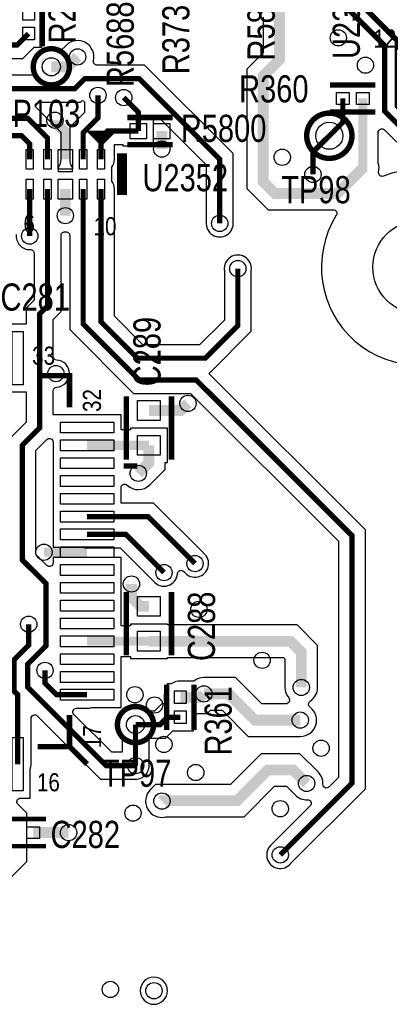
# Model space of a CAD drawing. Extents: x -394 to 5394, y -1015 to 7151.
# Tile 21 of 80: x 2186 to 2594, y 774 to 1862. Entities that reach past the tile are written whole.
import ezdxf

# ---------------------------------------------------------------- set-up
doc = ezdxf.new("R2010")
doc.units = 0
for name, color, linetype in [('ET_TOP', 132, 'CONTINUOUS'), ('PG_SILKSCREEN_TOP', 7, 'CONTINUOUS'), ('PIN_TOP', 132, 'CONTINUOUS'), ('RD_SILKSCREEN_TOP', 254, 'CONTINUOUS'), ('VC_TOP', 132, 'CONTINUOUS')]:
    doc.layers.add(name, color=color, linetype=linetype)

msp = doc.modelspace()

# ---------------------------------------------------------------- linework, layer by layer
at = {"layer": 'ET_TOP'}
for points, const_width in [([(2460, 2044), (2523.9999, 2044), (2551.8987, 2016.1012), (2551.8987, 1890.1917), (2603.1, 1838.9904), (2603.1, 1766.5847), (2613.5847, 1756.1), (2724.1, 1756.1), (3015, 2047), (3049, 2047), (3074, 2022), (3074, 1706.4838), (3086.97, 1693.5138), (3086.97, 1666.65)], 5.8), ([(3713, 1906), (3431, 1624), (3431, 1376), (3299, 1244), (3176, 1244), (3103, 1317), (2815, 1317), (2758, 1374), (2758, 1655), (2670.7, 1742.3), (2607.8685, 1742.3), (2589.3, 1760.8685), (2589.3, 1833.2742), (2533, 1889.5742)], 5.8), ([(1413, 1763), (1438, 1738), (1495, 1738), (1512, 1755), (1800, 1755), (1907, 1862), (1929, 1862), (1950, 1883), (2013, 1883), (2062, 1834), (2183.24, 1834), (2195.92, 1846.68)], 5.8), ([(2407, 1637), (2407, 1707.915), (2317.915, 1797), (2258, 1797), (2246.9, 1785.9), (2090.1, 1785.9), (2007.1, 1868.9), (1955.9, 1868.9), (1935, 1848), (1913.0001, 1848), (1804.8401, 1739.84), (1524.8401, 1739.84), (1505.0001, 1720), (1478, 1720)], 5.8), ([(2250, 1821), (2239, 1810), (2221, 1810)], 12), ([(2039, 1772), (2058, 1753), (2194.9999, 1753), (2216.7998, 1731.2001), (2216.7998, 1707.7523)], 5.8), ([(2272.5, 1778.5), (2272.5, 1753.5), (2256.1698, 1737.1698), (2256.1698, 1707.7523)], 5.8), ([(2301, 1776), (2317.0158, 1759.9842), (2317.0158, 1739)], 5.8), ([(2542.96, 1775), (2542.96, 1748.75), (2528.05, 1733.84)], 5.8), ([(2236.4848, 1707.7523), (2236.4848, 1737.5152), (2225, 1749), (2225, 1751)], 12), ([(2317.0158, 1739), (2283, 1739), (2275.8548, 1731.8548), (2275.8548, 1707.7523)], 5.8), ([(2343, 1739), (2343, 1719)], 12), ([(2162, 1734), (2187.9999, 1734), (2197.1148, 1724.8851), (2197.1148, 1707.7523)], 5.8), ([(2510, 1691), (2510, 1715.79), (2528.05, 1733.84)], 5.8), ([(2216.7998, 1674.8783), (2216.7998, 1545.7999), (2208.1, 1537.1001), (2208.1, 1411.1), (2189, 1392), (2189, 1265), (2215, 1239), (2215, 1170), (2195, 1150), (2195, 1124.23), (2281.49, 1037.74), (2314, 1037.74)], 5.8), ([(2197.1148, 1674.8783), (2197.1148, 1623)], 5.8), ([(2236.4848, 1674.8783), (2236.4848, 1645.5152)], 12), ([(2473.84, 939.1), (2553, 1018.26), (2553, 1292), (2381, 1464), (2317.9998, 1464), (2256.1698, 1525.83), (2256.1698, 1674.8783)], 5.8), ([(2427, 1587), (2427, 1524.0001), (2390.9999, 1488), (2316, 1488), (2275.8548, 1528.1452), (2275.8548, 1674.8783)], 5.8), ([(2371.92, 1438.08), (2364.1, 1430.26), (2328.79, 1430.26)], 12), ([(2260.49, 1391.68), (2328.79, 1391.68)], 10), ([(2328.79, 1391.68), (2328.79, 1372.44), (2317.08, 1360.73)], 12), ([(2260.49, 1312.94), (2327.76, 1312.94), (2379.71, 1260.99)], 5.8), ([(2260.49, 1293.26), (2303.24, 1293.26), (2345.46, 1251.04)], 5.8), ([(2260.49, 1273.57), (2212.86, 1273.57)], 10), ([(2328.79, 1213.73), (2319.51, 1213.73), (2309.51, 1223.73), (2309.51, 1238.44)], 12), ([(2196, 1194), (2196, 1171), (2180, 1155), (2180, 1120), (2183.72, 1116.28), (2183.72, 1039.32)], 5.8), ([(2260.49, 1175.15), (2328.79, 1175.15)], 10), ([(2497.0764, 1124.0764), (2497.0764, 1163.15), (2485.0764, 1175.15), (2328.79, 1175.15)], 12), ([(2214, 1143), (2214, 1129), (2226.91, 1116.09), (2260.49, 1116.09)], 5.8), ([(2389.46, 1116.99), (2385.72, 1113.25), (2363.46, 1113.25)], 12), ([(2389.46, 1116.99), (2417.01, 1116.99), (2446, 1088), (2496, 1088)], 12), ([(2314, 1083.08), (2341.08, 1083.08), (2349.21, 1091.21), (2363.46, 1091.21)], 5.8), ([(2314, 1083.08), (2314, 1037.74)], 5.8), ([(2343.1669, 998.5545), (2343.6524, 999.04), (2426.36, 999.04), (2460.1693, 1032.8493), (2488.1507, 1032.8493), (2503, 1018)], 12), ([(2201.1036, 963.73), (2240.08, 963.73)], 12)]:
    msp.add_lwpolyline(points, dxfattribs=dict(at, const_width=const_width))
for points, format in [([(2565, 1775, 10, 10, 0), (2565, 1698, 12, 12, 0), (2537, 1670, 12, 12, 0), (2467.9999, 1670, 12, 12, 0), (2455, 1682.9999, 12, 12, 0), (2455, 1800.0001, 12, 12, 0), (2473, 1818.0001, 12, 12, 0), (2473, 1941, 12, 12, 0), (2460, 1954, 12, 12, 0)], "xyseb"), ([(2087.6291, 1819.0998), (2189.4119, 1819.0998), (2201.9919, 1831.6798), (2210.4202, 1831.6798), (2210.4202, 1843.2437), (2210.4675, 1843.4574, 0.109435), (2210.4675, 1849.9026), (2210.4202, 1850.1163), (2210.4202, 1865.2837)], "xyb"), ([(2454.9998, 1865.0389), (2454.9998, 1825.456), (2436.9998, 1807.456), (2436.9998, 1675.544), (2460.544, 1651.9998), (2532.3618, 1651.9998, -0.589164), (2535.7532, 1645.8789, 6.229043), (2587.8739, 1689.2085, -0.605743), (2582.5157, 1693.852, 0.138396), (2582.1002, 1703.6205), (2582.0002, 1703.9248), (2582.0002, 1737.4394, -0.668175), (2588.8286, 1740.2678), (2601.6966, 1727.3998), (2664.5281, 1727.3998), (2743.0998, 1648.8281), (2743.0998, 1367.8281), (2808.8281, 1302.0998), (3096.8281, 1302.0998), (3169.8281, 1229.0998), (3305.1719, 1229.0998), (3445.9002, 1369.8281)], "xyb"), ([(2135.6219, 873.5498), (2193.9566, 931.8845), (2193.9566, 949.2298), (2194.0566, 949.2298), (2194.0566, 978.2302), (2193.9566, 978.2302), (2193.9566, 985.1155), (2184.0807, 994.9914, -0.668175), (2186.9091, 1001.8198), (2197.7202, 1001.8198), (2197.7202, 1034.2092), (2197.8267, 1034.5224, 0.08214), (2198.6202, 1039.32), (2198.6202, 1089.8809, -0.668175), (2205.4486, 1092.7093), (2275.3181, 1022.8398), (2312.2674, 1022.8398), (2312.3754, 1022.828, 0.479309), (2328.912, 1039.3646), (2328.9002, 1039.4726), (2328.9002, 1068.1798), (2347.2519, 1068.1798), (2355.2819, 1076.2098), (2377.9602, 1076.2098), (2377.9602, 1087.7737), (2378.0075, 1087.9874, 0.055083), (2378.3602, 1091.2414, -0.414831), (2382.3602, 1095.2498), (2393.1759, 1095.2498), (2396.9159, 1098.9898), (2409.5541, 1098.9898), (2438.5441, 1069.9998), (2496, 1069.9998, 0.722573), (2506.7313, 1102.4515, -0.521815), (2506.927, 1109.0108, 0.253139), (2515.0766, 1124.0764), (2515.0766, 1170.6059), (2492.5323, 1193.1502), (2349.2902, 1193.1502), (2349.2902, 1194.1502), (2308.2898, 1194.1502), (2308.2898, 1192.1502), (2297.9902, 1192.1502), (2297.9902, 1267.8902), (2222.9898, 1267.8902), (2222.9898, 1261.7391, -0.668175), (2216.1614, 1258.9107), (2203.9002, 1271.1719), (2203.9002, 1385.8281), (2216.1614, 1398.0893, -0.668175), (2222.9898, 1395.2609), (2222.9898, 1279.2598), (2255.3792, 1279.2598), (2255.6924, 1279.1533, 0.08214), (2260.49, 1278.3598), (2297.0681, 1278.3598), (2333.7013, 1241.7267, 0.682001), (2360.4151, 1249.8779, -0.640489), (2367.2315, 1252.3964), (2367.9488, 1251.6791), (2368.0169, 1251.5944, 1.114862), (2389.1056, 1272.6831), (2389.0209, 1272.7512), (2333.9319, 1327.8402), (2297.9902, 1327.8402), (2297.9902, 1344.7204, -0.657545), (2304.7338, 1347.6312, 0.40558), (2329.8081, 1348.0019), (2346.7902, 1364.9841), (2346.7902, 1372.6798), (2349.2902, 1372.6798), (2349.2902, 1410.6802), (2308.2898, 1410.6802), (2308.2898, 1408.6802), (2297.9902, 1408.6802), (2297.9902, 1425.3702), (2223.0002, 1425.3702), (2223.0002, 1452.0262, -0.398865), (2226.7896, 1456.0206, 0.948676), (2226.7896, 1485.9794, -0.398865), (2223.0002, 1489.9738), (2223.0002, 1530.9282), (2231.7, 1539.628), (2231.7, 1623.5291, -0.424698), (2235.8427, 1627.5265, 0.017842), (2237.1269, 1627.5265, -0.424698), (2241.2696, 1623.5291), (2241.2696, 1519.6581), (2311.8279, 1449.0998), (2374.8281, 1449.0998), (2538.0998, 1285.8281), (2538.0998, 1024.4319), (2527.8043, 1014.1363, -0.685343), (2520.9803, 1017.153, 0.211176), (2515.7281, 1030.7281), (2495.6066, 1050.8495), (2452.7134, 1050.8495), (2418.9041, 1017.0402), (2336.1965, 1017.0402), (2330.4388, 1011.2826, 0.751164), (2347.1089, 980.9913), (2347.3252, 981.0398), (2433.8159, 981.0398), (2467.6252, 1014.8491), (2480.6948, 1014.8491), (2490.2719, 1005.2719, 0.211176), (2503.847, 1000.0197, -0.685343), (2506.8637, 993.1957), (2464.5267, 950.8587, 1.118809), (2485.5331, 929.7044), (2485.6012, 929.7891), (2567.9002, 1012.0881), (2567.9002, 1298.1719), (2395.4415, 1470.6306), (2396.4643, 1473.0998), (2397.1718, 1473.0998), (2441.9002, 1517.8282), (2441.9002, 1585.2674), (2441.912, 1585.3754, 1.114863), (2412.088, 1585.3754), (2412.0998, 1585.2674), (2412.0998, 1530.172), (2384.828, 1502.9002), (2322.1719, 1502.9002), (2290.755, 1534.3171), (2290.755, 1674.8783, 0.159967), (2287.855, 1683.7107), (2287.855, 1698.9199, 0.159967), (2290.755, 1707.7523), (2290.755, 1724.0998), (2300.0156, 1724.0998), (2300.0156, 1722.4998), (2334.016, 1722.4998), (2334.016, 1750.1701, -0.668175), (2340.8444, 1752.9985), (2392.0998, 1701.7431), (2392.0998, 1638.7326), (2392.088, 1638.6246, 1.114863), (2421.912, 1638.6246), (2421.9002, 1638.7326), (2421.9002, 1714.0869), (2324.0869, 1811.9002), (2271.4009, 1811.9002, -0.484509), (2267.5099, 1816.8274, 0.75632), (2237.2719, 1833.7281), (2231.5441, 1828.0002), (2221, 1828.0002, 0.485959), (2203.5098, 1805.7456, -0.485953), (2199.6232, 1800.8002), (2096.2719, 1800.8002)], "xyb"), ([(2182.2028, 1624.6246, 0.458813), (2197.7344, 1608.0126, -0.426367), (2201.8996, 1604.016), (2201.8996, 1551.9718), (2193.1998, 1543.272), (2193.1998, 1525.6402), (2150.0298, 1525.6402)], "xyb")]:
    msp.add_lwpolyline(points, format=format, dxfattribs=at)
for points in [[(2228.8, 1693.8785), (2228.8, 1698.8987), (2229.1432, 1699.4062, 0.149741), (2231.7, 1707.7523), (2231.7, 1737.372), (2204.9006, 1764.1714, -0.668175), (2207.729, 1770.9998), (2253.0719, 1770.9998), (2254.1856, 1772.1135, -0.668179), (2257.5998, 1770.6993), (2257.5998, 1759.6719), (2241.2696, 1743.3417), (2241.2696, 1707.7523, 0.149741), (2243.8264, 1699.4062), (2244.1696, 1698.8987), (2244.1696, 1693.8785)], [(2287.6619, 1052.6402), (2245.9407, 1094.3614, -0.668175), (2248.7691, 1101.1898), (2260.49, 1101.1898, 0.08214), (2265.2876, 1101.9833), (2265.6008, 1102.0898), (2297.9902, 1102.0898), (2297.9902, 1158.1498), (2308.2898, 1158.1498), (2308.2898, 1156.1498), (2349.2902, 1156.1498), (2349.2902, 1157.1498), (2477.6205, 1157.1498), (2479.0762, 1155.6941), (2479.0762, 1124.0764, 0.17533), (2483.2428, 1112.5595, -0.635718), (2480.1687, 1106.0002), (2453.4559, 1106.0002), (2424.4659, 1134.9902), (2389.46, 1134.9902, 0.165576), (2378.4757, 1131.2502), (2363.46, 1131.2502, 0.139599), (2353.9778, 1128.5502), (2353.4938, 1128.2502), (2348.9598, 1128.2502), (2348.9598, 1123.9334), (2348.6098, 1123.4225, 0.218505), (2346.0643, 1108.6242), (2346.1315, 1108.3716), (2346.1315, 1106.1102), (2343.0381, 1106.1102), (2334.9081, 1097.9802), (2324.0991, 1097.9802, 0.826225), (2299.0998, 1072.9809), (2299.0998, 1052.6402)], [(2349.312, 788.9641, 1), (2319.3116, 788.9641, 1)]]:
    msp.add_lwpolyline(points, format="xyb", close=True, dxfattribs=at)
msp.add_lwpolyline([(2150.0298, 1450.6398), (2193.1998, 1450.6398), (2193.1998, 1417.2719), (2174.0998, 1398.1719)], dxfattribs=at)
at = {"layer": 'PG_SILKSCREEN_TOP'}
for points, const_width in [([(2210.92, 1832.7), (2210.92, 1882.7)], 6), ([(2578.98, 1790), (2528.98, 1790)], 6), ([(2578.98, 1760), (2528.98, 1760)], 6), ([(2355.0079, 1754), (2305.0079, 1754)], 6), ([(2276.4848, 1726.3153), (2286.4848, 1736.3153), (2266.4848, 1736.3153), (2276.4848, 1726.3153)], 6), ([(2355.0079, 1724), (2305.0079, 1724)], 6), ([(2296.4848, 1671.3153), (2296.4848, 1711.3153), (2301.4848, 1711.3153), (2301.4848, 1671.3153), (2296.4848, 1671.3153)], 6), ([(2241.08, 1433.73), (2241.08, 1468.73), (2206.08, 1468.73)], 6), ([(2303.79, 1445.97), (2303.79, 1375.97)], 6), ([(2353.79, 1445.97), (2353.79, 1375.97)], 6), ([(2301.08, 1368.73), (2316.08, 1368.73)], 6), ([(2303.79, 1229.44), (2303.79, 1159.44)], 6), ([(2353.79, 1229.44), (2353.79, 1159.44)], 6), ([(2348.46, 1127.23), (2348.46, 1077.23)], 6), ([(2378.46, 1127.23), (2378.46, 1077.23)], 6), ([(2206.08, 1058.73), (2241.08, 1058.73), (2241.08, 1093.73)], 6), ([(2241.08, 1058.73), (2260.49, 1039.32)], 6), ([(2215.08, 978.73), (2165.08, 978.73)], 5), ([(2215.08, 948.73), (2165.08, 948.73)], 5)]:
    msp.add_lwpolyline(points, dxfattribs=dict(at, const_width=const_width))
at = {"layer": 'PG_SILKSCREEN_TOP', "const_width": 6}
for points in [[(2241, 1810, 1), (2201, 1810, 1), (2241, 1810)], [(2553.05, 1733.84, 1), (2503.05, 1733.84, 1), (2553.05, 1733.84)], [(2334, 1083.08, 1), (2294, 1083.08, 1), (2334, 1083.08)]]:
    msp.add_lwpolyline(points, format="xyb", dxfattribs=at)
at = {"layer": 'PIN_TOP'}
for points in [[(2202.42, 1861.72), (2189.42, 1861.72), (2189.42, 1875.72), (2202.42, 1875.72)], [(2202.42, 1839.68), (2189.42, 1839.68), (2189.42, 1853.68), (2202.42, 1853.68)], [(2549.96, 1781.5), (2549.96, 1768.5), (2535.96, 1768.5), (2535.96, 1781.5)], [(2572, 1781.5), (2572, 1768.5), (2558, 1768.5), (2558, 1781.5)], [(2326.0158, 1747.5), (2326.0158, 1730.5), (2308.0158, 1730.5), (2308.0158, 1747.5)], [(2352, 1747.5), (2352, 1730.5), (2334, 1730.5), (2334, 1747.5)], [(2193.1148, 1718.7523), (2201.1148, 1718.7523), (2201.1148, 1696.7523), (2193.1148, 1696.7523)], [(2212.7998, 1718.7523), (2220.7998, 1718.7523), (2220.7998, 1696.7523), (2212.7998, 1696.7523)], [(2228.4848, 1718.7523), (2244.4848, 1718.7523), (2244.4848, 1696.7523), (2228.4848, 1696.7523)], [(2252.1698, 1718.7523), (2260.1698, 1718.7523), (2260.1698, 1696.7523), (2252.1698, 1696.7523)], [(2271.8548, 1718.7523), (2279.8548, 1718.7523), (2279.8548, 1696.7523), (2271.8548, 1696.7523)], [(2193.1148, 1685.8783), (2201.1148, 1685.8783), (2201.1148, 1663.8783), (2193.1148, 1663.8783)], [(2212.7998, 1685.8783), (2220.7998, 1685.8783), (2220.7998, 1663.8783), (2212.7998, 1663.8783)], [(2228.4848, 1685.8783), (2244.4848, 1685.8783), (2244.4848, 1663.8783), (2228.4848, 1663.8783)], [(2252.1698, 1685.8783), (2260.1698, 1685.8783), (2260.1698, 1663.8783), (2252.1698, 1663.8783)], [(2271.8548, 1685.8783), (2279.8548, 1685.8783), (2279.8548, 1663.8783), (2271.8548, 1663.8783)], [(2189.72, 1458.64), (2177.72, 1458.64), (2177.72, 1517.64), (2189.72, 1517.64)], [(2316.29, 1441.26), (2341.29, 1441.26), (2341.29, 1419.26), (2316.29, 1419.26)], [(2289.99, 1417.37), (2289.99, 1405.37), (2230.99, 1405.37), (2230.99, 1417.37)], [(2289.99, 1397.68), (2289.99, 1385.68), (2230.99, 1385.68), (2230.99, 1397.68)], [(2316.29, 1402.68), (2341.29, 1402.68), (2341.29, 1380.68), (2316.29, 1380.68)], [(2289.99, 1378), (2289.99, 1366), (2230.99, 1366), (2230.99, 1378)], [(2289.99, 1358.31), (2289.99, 1346.31), (2230.99, 1346.31), (2230.99, 1358.31)], [(2289.99, 1338.63), (2289.99, 1326.63), (2230.99, 1326.63), (2230.99, 1338.63)], [(2289.99, 1318.94), (2289.99, 1306.94), (2230.99, 1306.94), (2230.99, 1318.94)], [(2289.99, 1299.26), (2289.99, 1287.26), (2230.99, 1287.26), (2230.99, 1299.26)], [(2289.99, 1279.57), (2289.99, 1267.57), (2230.99, 1267.57), (2230.99, 1279.57)], [(2289.99, 1259.89), (2289.99, 1247.89), (2230.99, 1247.89), (2230.99, 1259.89)], [(2289.99, 1240.2), (2289.99, 1228.2), (2230.99, 1228.2), (2230.99, 1240.2)], [(2289.99, 1220.52), (2289.99, 1208.52), (2230.99, 1208.52), (2230.99, 1220.52)], [(2316.29, 1224.73), (2341.29, 1224.73), (2341.29, 1202.73), (2316.29, 1202.73)], [(2289.99, 1200.83), (2289.99, 1188.83), (2230.99, 1188.83), (2230.99, 1200.83)], [(2316.29, 1186.15), (2341.29, 1186.15), (2341.29, 1164.15), (2316.29, 1164.15)], [(2289.99, 1181.15), (2289.99, 1169.15), (2230.99, 1169.15), (2230.99, 1181.15)], [(2289.99, 1161.46), (2289.99, 1149.46), (2230.99, 1149.46), (2230.99, 1161.46)], [(2289.99, 1141.78), (2289.99, 1129.78), (2230.99, 1129.78), (2230.99, 1141.78)], [(2289.99, 1122.09), (2289.99, 1110.09), (2230.99, 1110.09), (2230.99, 1122.09)], [(2356.96, 1120.25), (2369.96, 1120.25), (2369.96, 1106.25), (2356.96, 1106.25)], [(2356.96, 1098.21), (2369.96, 1098.21), (2369.96, 1084.21), (2356.96, 1084.21)], [(2189.72, 1009.82), (2177.72, 1009.82), (2177.72, 1068.82), (2189.72, 1068.82)], [(2208.1036, 970.23), (2208.1036, 957.23), (2194.1036, 957.23), (2194.1036, 970.23)]]:
    msp.add_lwpolyline(points, close=True, dxfattribs=at)
for centre, radius in [((2221, 1810), 10), ((2528.05, 1733.84), 15), ((2627.55, 1588.47), 51.5), ((2314, 1083.08), 10)]:
    msp.add_circle(centre, radius, dxfattribs=at)
at = {"layer": 'VC_TOP'}
for centre in [(2538, 1842), (2250, 1821), (2568, 1811.8), (2272.5, 1778.5), (2301, 1776), (2225, 1751), (2343, 1719), (2476, 1710), (2510, 1691), (2236.4848, 1645.5152), (2407, 1637), (2197.1148, 1623), (2427, 1587), (2226, 1471), (2371.92, 1438.08), (2317.08, 1360.73), (2212.86, 1273.57), (2379.71, 1260.99), (2345.46, 1251.04), (2309.51, 1238.44), (2383.95, 1210.44), (2196, 1194), (2453.84, 1154.1), (2214, 1143), (2497.0764, 1124.0764), (2313.26, 1116.09), (2389.46, 1116.99), (2335.01, 1104.74), (2496, 1088), (2345.3, 1061.13), (2519, 1057), (2314, 1037.74), (2380.46, 1030.14), (2503, 1018), (2343.1669, 998.5545), (2311.2198, 985.2201), (2473.81, 990.1), (2240.08, 963.73), (2473.84, 939.1), (2286.2523, 790.3531), (2334.3118, 788.9641)]:
    msp.add_circle(centre, 9, dxfattribs=at)

# ---------------------------------------------------------------- texts
at = {"layer": 'PG_SILKSCREEN_TOP', "width": 0.85}
for s, p in [('12', (2576.622, 1831.244)), ('6', (2190.1847, 1626.8181)), ('10', (2267.6847, 1623.8181)), ('33', (2199.82, 1480.79)), ('16', (2205.14, 1009.36))]:
    msp.add_text(s, height=20, dxfattribs=at).set_placement(p)
for s, p in [('32', (2275.81, 1428.57)), ('17', (2276.03, 1057.06))]:
    msp.add_text(s, height=20, rotation=90, dxfattribs=at).set_placement(p)
at = {"layer": 'RD_SILKSCREEN_TOP', "width": 0.8}
for s, p in [('R286', (2247.9, 1835.83)), ('R5824', (2467.63, 1816.8879)), ('U2353', (2561.756, 1818.622)), ('R5688', (2312.0152, 1787.6565)), ('R373', (2373.52, 1801.8)), ('C289', (2341.62, 1456.89)), ('C288', (2401.8, 1153.31)), ('R361', (2420.27, 1048.9))]:
    msp.add_text(s, height=30, rotation=90, dxfattribs=at).set_placement(p)
for s, p in [('R360', (2428.39, 1770.66)), ('TP103', (2158.56, 1743.54)), ('R5800', (2363.9921, 1727)), ('U2352', (2321.6847, 1672.4848)), ('TP98', (2474.95, 1659.19)), ('C281', (2164.86, 1540.55)), ('TP97', (2276.82, 1014.34)), ('C282', (2220.16, 946.73))]:
    msp.add_text(s, height=30, dxfattribs=at).set_placement(p)

doc.saveas('drawing.dxf')
